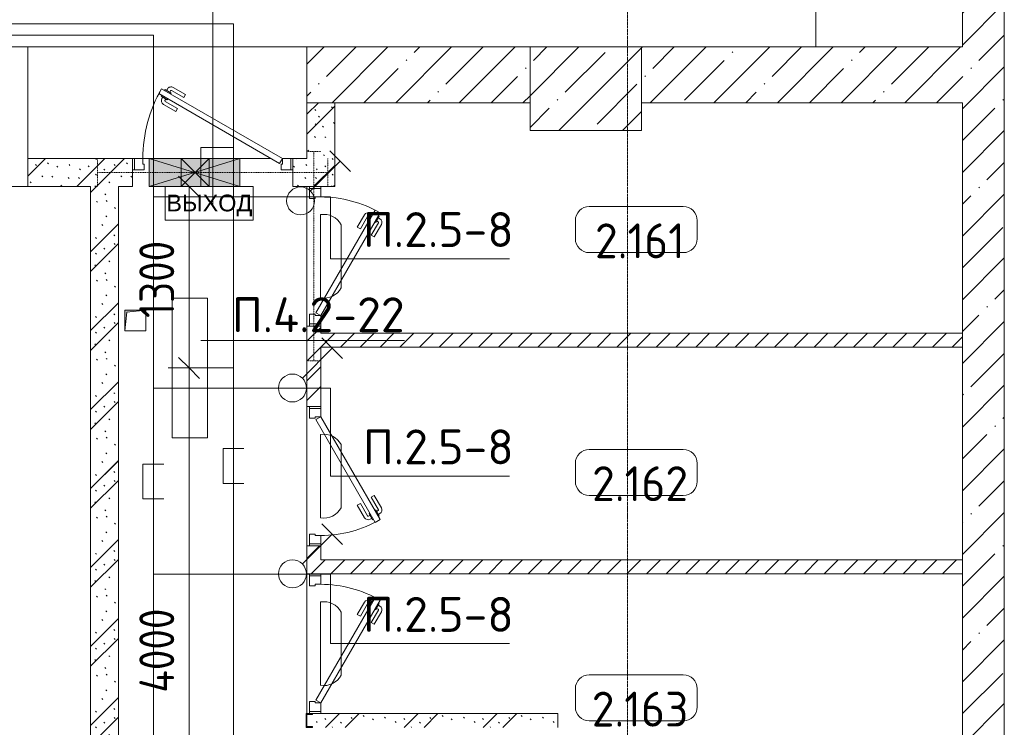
# Model space of a CAD drawing. Header units: millimetres. Extents: x -32229 to 288056, y -13689 to 125138.
# Tile 18 of 193: x 8977 to 16035, y 38676 to 43745. Entities that reach past the tile are written whole.
import ezdxf

# ---------------------------------------------------------------- set-up
doc = ezdxf.new("R2010")
doc.units = ezdxf.units.MM
doc.linetypes.add('3_ Штрих_ 1 х 1 мм', pattern=[2, 1, -1])
doc.linetypes.add('ADSK_Линия сетки', pattern=[25, 20, -2.5, 0, -2.5])
for name, color, linetype, lineweight in [('A-ANNO-DIMS', 7, 'Continuous', 9), ('A-ANNO-DIMS-200', 7, 'Continuous', 9), ('A-ANNO-NOTE', 7, 'Continuous', 18), ('A-AREA-IDEN', 7, 'Continuous', 9), ('A-DETL-THIN', 7, 'Continuous', 9), ('A-DOOR', 7, 'Continuous', 18), ('A-DOOR-FRAM', 7, 'Continuous', 9), ('A-FLOR', 7, 'Continuous', 18), ('A-GLAZ', 7, 'Continuous', 18), ('A-WALL', 7, 'Continuous', 18), ('A-WALL-PATT', 7, 'Continuous', 40), ('G-ANNO-TEXT', 7, 'Continuous', 9), ('I-WALL', 7, 'Continuous', 18), ('M-EQPM', 7, 'Continuous', 18), ('S-BEAM', 7, 'Continuous', 18), ('S-COLS', 7, 'Continuous', 18), ('S-GRID', 7, 'Continuous', 9)]:
    doc.layers.add(name, color=color, linetype=linetype, lineweight=lineweight)
doc.layers.add('A-DETL', color=7, linetype='Continuous', lineweight=9, true_color=0x00a600)
doc.styles.add('Arial', font='arial.ttf', dxfattribs={"height": 120})
doc.styles.add('GOST Common_3', font='GOST_Common.ttf', dxfattribs={"width": 0.9, "height": 250})
doc.styles.add('GOST Common_4', font='GOST_Common.ttf', dxfattribs={"height": 250})
doc.styles.add('ISOCPEUR', font='isocpeur.ttf', dxfattribs={"height": 250})
doc.dimstyles.new('ГОСТ_2_5_мм2_1', dxfattribs={"dimscale": 304.8, "dimtxt": 251.428749, "dimasz": 0.492126, "dimexe": 0.492126, "dimexo": 0.656168, "dimgap": 0.098425, "dimtad": 1, "dimdec": 0, "dimdsep": 46, "dimtxsty": 'GOST Common_3', "dimblk1": 'OBLIQUE', "dimblk2": 'OBLIQUE', "dimsah": 1, "dimcen": 0.09, "dimazin": 2, "dimtfac": 1, "dimtdec": 4, "dimtix": 1, "dimtmove": 0, "dimatfit": 3, "dimfxl": 1, "dimtvp": 1, "dimtolj": 1, "dimtzin": 0, "dimarcsym": 2})
pattern_1 = [(135, (300.56, 377.28), (-565.6854, 6e-14), [10, -790]), (135, (349.8, 474.73), (-565.6854, 6e-14), [10, -790]), (135, (423.93, 473.06), (-565.6854, 6e-14), [10, -790]), (135, (229.92, 447.9), (-565.6854, 6e-14), [10, -790]), (135, (155.08, 447.9), (-565.6854, 6e-14), [10, -790]), (135, (114.9, 369.03), (-565.6854, 6e-14), [10, -790]), (135, (132.43, 285.8), (-565.6854, 6e-14), [10, -790]), (135, (214.66, 322), (-565.6854, 6e-14), [10, -790]), (135, (198.16, 261.88), (-565.6854, 6e-14), [10, -790]), (135, (45.2, 272.9), (-565.6854, 6e-14), [10, -790]), (135, (42.32, 336.16), (-565.6854, 6e-14), [10, -790]), (135, (92.26, 192.24), (-565.6854, 6e-14), [10, -790]), (135, (7.07, 149.2), (-565.6854, 6e-14), [10, -790]), (135, (80.6, 95.1), (-565.6854, 6e-14), [10, -790]), (135, (79.53, 36.94), (-565.6854, 6e-14), [10, -790]), (135, (153.87, 74.56), (-565.6854, 6e-14), [10, -790]), (135, (228.35, 124.8), (-565.6854, 6e-14), [10, -790]), (135, (279.75, 180.4), (-565.6854, 6e-14), [10, -790]), (135, (282.9, 31.63), (-565.6854, 6e-14), [10, -790]), (135, (377.38, 53.45), (-565.6854, 6e-14), [10, -790]), (135, (352.28, 102.7), (-565.6854, 6e-14), [10, -790]), (135, (354.05, 0), (-565.6854, 6e-14), [10, -790]), (135, (553.23, 16.45), (-565.6854, 6e-14), [10, -790]), (135, (542.38, 63.45), (-565.6854, 6e-14), [10, -790]), (135, (536.58, 239.3), (-565.6854, 6e-14), [10, -790]), (135, (475.85, 203.9), (-565.6854, 6e-14), [10, -790]), (135, (475.85, 316.54), (-565.6854, 6e-14), [10, -790]), (135, (520.8, 408.7), (-565.6854, 6e-14), [10, -790]), (135, (551.1, 470.8), (-565.6854, 6e-14), [10, -790]), (135, (235.25, 537.93), (-565.6854, 6e-14), [10, -790]), (135, (407.25, 547.65), (-565.6854, 6e-14), [10, -790]), (135, (94.5, 558.6), (-565.6854, 6e-14), [10, -790]), (135, (46.4, 532.3), (-565.6854, 6e-14), [10, -790]), (135, (85.56, 465.04), (-565.6854, 6e-14), [10, -790]), (135, (355.53, 181.14), (-565.6854, 6e-14), [10, -790]), (135, (362.23, 243.6), (-565.6854, 6e-14), [10, -790]), (135, (413.45, 344.1), (-565.6854, 6e-14), [10, -790]), (135, (286.3, 273.25), (-565.6854, 6e-14), [10, -790]), (135, (423.02, 263.72), (-565.6854, 6e-14), [10, -790]), (135, (162.94, 190.2), (-565.6854, 6e-14), [10, -790]), (135, (470.25, 120.93), (-565.6854, 6e-14), [10, -790]), (135, (484.48, 9.78), (-565.6854, 6e-14), [10, -790]), (45, (0, 212.13), (-565.6854, 0), []), (45, (212.13, 0), (-565.6854, 0), []), (45, (353.55, 0), (-565.6854, 0), []), (45, (0, 353.55), (-565.6854, 0), [])]
pattern_2 = [(45, (0, 0), (-70.71068, 70.71068), [])]
pattern_3 = [(45, (0, 0), (-228.0985, 228.0985), []), (45, (228.1, 0), (-228.0985, 228.0985), [403.225, -80.645, 6.706, -73.939])]

# ---------------------------------------------------------------- blocks, each defined once
blk = doc.blocks.new('АР_Дверь однопольная - 1000х2100h_850__Кладовая-4711845--02 ЭО')
at = {"layer": 'A-DOOR', "color": 253, "lineweight": 13, "true_color": 0xaaaaaa}
for p, q in [((-311.1, 475), (-331.1, 440.4)), ((-331.1, 440.4), (405, 15.4)), ((425, 50), (-311.1, 475)), ((405, 15.4), (425, 50))]:
    blk.add_line(p, q, dxfattribs=at)
at = {"layer": 'A-DOOR', "color": 253, "lineweight": 5, "true_color": 0xaaaaaa}
for p, q in [((-309.5, 427.9), (-313.5, 420.9)), ((-289.5, 462.5), (-285.5, 469.4)), ((-285.5, 469.4), (-242.2, 444.4)), ((-274.6, 463.2), (-268.6, 473.6)), ((-253, 450.7), (-247, 461.1)), ((-242.2, 444.4), (-246.2, 437.5)), ((-151.4, 411.7), (-240.2, 462.9)), ((-138.9, 433.3), (-227.7, 484.6)), ((-151.4, 411.7), (-138.9, 433.3)), ((-313.5, 420.9), (-270.2, 395.9)), ((-302.6, 414.7), (-308.7, 404.3)), ((-208.9, 312.1), (-297.7, 363.3)), ((-281, 402.2), (-287, 391.8)), ((-196.4, 333.7), (-285.2, 385)), ((-270.2, 395.9), (-266.2, 402.9)), ((-196.4, 333.7), (-208.9, 312.1))]:
    blk.add_line(p, q, dxfattribs=at)
for centre, radius, start, end in [((425, 50), 850, 150, 180), ((-242.7, 458.6), 30, 60, 150), ((-242.7, 458.6), 4.99, 60, 150), ((-282.7, 389.3), 30, 150, 240), ((-282.7, 389.3), 4.99, 150, 240)]:
    blk.add_arc(centre, radius, start, end, dxfattribs=at)
at = {"layer": 'A-DOOR-FRAM', "color": 253, "lineweight": 13, "true_color": 0xaaaaaa}
for p, q in [((-485, 50), (-500, 50)), ((-425, 50), (-485, 50)), ((-485, 50), (-485, -30)), ((-425, 10), (-425, 50)), ((-415, 10), (-425, 10)), ((-415, -30), (-415, 10)), ((425, 10), (415, 10)), ((415, 10), (415, -30)), ((485, 50), (425, 50)), ((425, 50), (425, 10)), ((485, -30), (485, 50)), ((485, 50), (500, 50)), ((-485, -30), (-500, -30)), ((-485, -30), (-415, -30)), ((415, -30), (485, -30)), ((485, -30), (500, -30))]:
    blk.add_line(p, q, dxfattribs=at)
blk = doc.blocks.new('АР_Дверь однопольная - 1000х2100h_850__Кладовая-5768955--02 ЭО')
at = {"layer": 'A-DOOR', "color": 253, "lineweight": 13, "true_color": 0xaaaaaa}
for p, q in [((311.1, 475), (-425, 50)), ((-405, 15.4), (331.1, 440.4)), ((331.1, 440.4), (311.1, 475)), ((-425, 50), (-405, 15.4))]:
    blk.add_line(p, q, dxfattribs=at)
at = {"layer": 'A-DOOR', "color": 253, "lineweight": 5, "true_color": 0xaaaaaa}
for p, q in [((138.9, 433.3), (227.7, 484.6)), ((151.4, 411.7), (138.9, 433.3)), ((151.4, 411.7), (240.2, 462.9)), ((285.5, 469.4), (242.2, 444.4)), ((242.2, 444.4), (246.2, 437.5)), ((253, 450.7), (247, 461.1)), ((274.6, 463.2), (268.6, 473.6)), ((289.5, 462.5), (285.5, 469.4)), ((309.5, 427.9), (313.5, 420.9)), ((196.4, 333.7), (285.2, 385)), ((208.9, 312.1), (297.7, 363.3)), ((270.2, 395.9), (266.2, 402.9)), ((313.5, 420.9), (270.2, 395.9)), ((281, 402.2), (287, 391.8)), ((302.6, 414.7), (308.7, 404.3)), ((196.4, 333.7), (208.9, 312.1))]:
    blk.add_line(p, q, dxfattribs=at)
for centre, radius, start, end in [((242.7, 458.6), 30, 30, 120), ((242.7, 458.6), 4.99, 30, 120), ((-425, 50), 850, 360, 30), ((282.7, 389.3), 4.99, 300, 30), ((282.7, 389.3), 30, 300, 30)]:
    blk.add_arc(centre, radius, start, end, dxfattribs=at)
at = {"layer": 'A-DOOR-FRAM', "color": 253, "lineweight": 13, "true_color": 0xaaaaaa}
for p, q in [((-485, 50), (-500, 50)), ((-425, 50), (-485, 50)), ((-485, 50), (-485, -30)), ((-425, 10), (-425, 50)), ((-415, 10), (-425, 10)), ((-415, -30), (-415, 10)), ((425, 10), (415, 10)), ((415, 10), (415, -30)), ((485, 50), (425, 50)), ((425, 50), (425, 10)), ((485, -30), (485, 50)), ((485, 50), (500, 50)), ((-485, -30), (-500, -30)), ((-485, -30), (-415, -30)), ((415, -30), (485, -30)), ((485, -30), (500, -30))]:
    blk.add_line(p, q, dxfattribs=at)
blk = doc.blocks.new('АР_Дверь однопольная - 1000х2100h_850__Кладовая-4995400--02 ЭО')
at = {"layer": 'A-DOOR', "color": 253, "lineweight": 13, "true_color": 0xaaaaaa}
for p, q in [((-311.1, 475), (-331.1, 440.4)), ((-331.1, 440.4), (405, 15.4)), ((425, 50), (-311.1, 475)), ((405, 15.4), (425, 50))]:
    blk.add_line(p, q, dxfattribs=at)
at = {"layer": 'A-DOOR', "color": 253, "lineweight": 5, "true_color": 0xaaaaaa}
for p, q in [((-309.5, 427.9), (-313.5, 420.9)), ((-289.5, 462.5), (-285.5, 469.4)), ((-285.5, 469.4), (-242.2, 444.4)), ((-274.6, 463.2), (-268.6, 473.6)), ((-253, 450.7), (-247, 461.1)), ((-242.2, 444.4), (-246.2, 437.5)), ((-151.4, 411.7), (-240.2, 462.9)), ((-138.9, 433.3), (-227.7, 484.6)), ((-151.4, 411.7), (-138.9, 433.3)), ((-313.5, 420.9), (-270.2, 395.9)), ((-302.6, 414.7), (-308.7, 404.3)), ((-208.9, 312.1), (-297.7, 363.3)), ((-281, 402.2), (-287, 391.8)), ((-196.4, 333.7), (-285.2, 385)), ((-270.2, 395.9), (-266.2, 402.9)), ((-196.4, 333.7), (-208.9, 312.1))]:
    blk.add_line(p, q, dxfattribs=at)
for centre, radius, start, end in [((425, 50), 850, 150, 180), ((-242.7, 458.6), 30, 60, 150), ((-242.7, 458.6), 4.99, 60, 150), ((-282.7, 389.3), 30, 150, 240), ((-282.7, 389.3), 4.99, 150, 240)]:
    blk.add_arc(centre, radius, start, end, dxfattribs=at)
at = {"layer": 'A-DOOR-FRAM', "color": 253, "lineweight": 13, "true_color": 0xaaaaaa}
for p, q in [((-485, 50), (-500, 50)), ((-425, 50), (-485, 50)), ((-485, 50), (-485, -30)), ((-425, 10), (-425, 50)), ((-415, 10), (-425, 10)), ((-415, -30), (-415, 10)), ((425, 10), (415, 10)), ((415, 10), (415, -30)), ((485, 50), (425, 50)), ((425, 50), (425, 10)), ((485, -30), (485, 50)), ((485, 50), (500, 50)), ((-485, -30), (-500, -30)), ((-485, -30), (-415, -30)), ((415, -30), (485, -30)), ((485, -30), (500, -30))]:
    blk.add_line(p, q, dxfattribs=at)
blk = doc.blocks.new('АР_Дверь однопольная - 1150х2100h_кл_ коридор-4725006--02 ЭО')
at = {"layer": 'A-DOOR', "color": 253, "lineweight": 13, "true_color": 0xaaaaaa}
for p, q in [((-366, 600), (-386, 565.4)), ((-386, 565.4), (480, 65.4)), ((500, 100), (-366, 600)), ((480, 65.4), (500, 100))]:
    blk.add_line(p, q, dxfattribs=at)
at = {"layer": 'A-DOOR', "color": 253, "lineweight": 5, "true_color": 0xaaaaaa}
for p, q in [((-344.4, 587.5), (-340.4, 594.4)), ((-340.4, 594.4), (-297.1, 569.4)), ((-329.5, 588.2), (-323.5, 598.6)), ((-307.9, 575.7), (-301.9, 586.1)), ((-297.1, 569.4), (-301.1, 562.5)), ((-206.3, 536.7), (-295.1, 587.9)), ((-193.8, 558.3), (-282.6, 609.6)), ((-364.4, 552.9), (-368.4, 545.9)), ((-368.4, 545.9), (-325.1, 520.9)), ((-357.5, 539.7), (-363.6, 529.3)), ((-335.9, 527.2), (-341.9, 516.8)), ((-251.3, 458.7), (-340.1, 510)), ((-325.1, 520.9), (-321.1, 527.9)), ((-206.3, 536.7), (-193.8, 558.3)), ((-263.8, 437.1), (-352.6, 488.3)), ((-251.3, 458.7), (-263.8, 437.1))]:
    blk.add_line(p, q, dxfattribs=at)
for centre, radius, start, end in [((500, 100), 1000, 150, 180), ((-297.6, 583.6), 30, 60, 150), ((-297.6, 583.6), 4.99, 60, 150), ((-337.6, 514.3), 30, 150, 240), ((-337.6, 514.3), 4.99, 150, 240)]:
    blk.add_arc(centre, radius, start, end, dxfattribs=at)
at = {"layer": 'A-DOOR-FRAM', "color": 253, "lineweight": 13, "true_color": 0xaaaaaa}
for p, q in [((-560, 100), (-575, 100)), ((-500, 100), (-560, 100)), ((-560, 100), (-560, 20)), ((-500, 60), (-500, 100)), ((560, 100), (500, 100)), ((500, 100), (500, 60)), ((560, 20), (560, 100)), ((560, 100), (575, 100)), ((-560, 20), (-575, 20)), ((-560, 20), (-490, 20)), ((-490, 60), (-500, 60)), ((-490, 20), (-490, 60)), ((500, 60), (490, 60)), ((490, 60), (490, 20)), ((490, 20), (560, 20)), ((560, 20), (575, 20))]:
    blk.add_line(p, q, dxfattribs=at)
blk = doc.blocks.new('АР_Канал вертикальный прямоугольный - ВК-V88--02 ЭО')
at = {"layer": 'M-EQPM', "lineweight": 13, "true_color": 0xe2e2e2}
blk.add_hatch(color=254, dxfattribs=at).paths.add_polyline_path([(-75, -75), (-60, 60), (75, 75), (-75, 75)])
at = {"layer": 'M-EQPM', "color": 253, "lineweight": 13, "true_color": 0xaaaaaa}
for p, q in [((75, 75), (-75, 75)), ((-75, 75), (-75, -75)), ((75, 75), (-75, 75)), ((-75, 75), (-75, -75)), ((-75, -75), (-75, 75)), ((-75, 75), (75, 75)), ((-60, 60), (75, 75)), ((-60, 60), (75, 75)), ((75, -75), (75, 75)), ((75, 75), (75, -75)), ((-75, -75), (-60, 60)), ((-75, -75), (-60, 60)), ((-75, -75), (75, -75)), ((75, -75), (-75, -75))]:
    blk.add_line(p, q, dxfattribs=at)
blk = doc.blocks.new('АР_Отверстие прямоугольное - АПТ-3649787--02 ЭО')
at = {"layer": 'A-GLAZ', "lineweight": 13, "true_color": 0xf0f0f0}
blk.add_hatch(color=7, dxfattribs=at).paths.add_polyline_path([(450, 100), (-200, 100), (-200, -100), (450, -100)])
at = {"layer": 'A-GLAZ', "color": 253, "lineweight": 5, "true_color": 0xaaaaaa}
for p, q in [((450, 100), (-200, -100)), ((-200, 100), (450, -100))]:
    blk.add_line(p, q, dxfattribs=at)
at = {"layer": 'A-GLAZ', "color": 253, "lineweight": 13, "true_color": 0xaaaaaa}
for p, q in [((450, 100), (-200, 100)), ((-200, 100), (-200, -100)), ((-200, 100), (-200, -100)), ((450, -100), (450, 100)), ((450, 100), (450, -100)), ((-200, -100), (450, -100))]:
    blk.add_line(p, q, dxfattribs=at)
blk = doc.blocks.new('АР_Отверстие прямоугольное - ЭОМ-4221866--02 ЭО')
at = {"layer": 'A-GLAZ', "lineweight": 13, "true_color": 0xf0f0f0}
blk.add_hatch(color=7, dxfattribs=at).paths.add_polyline_path([(225, 100), (25, 100), (25, -100), (225, -100)])
at = {"layer": 'A-GLAZ', "color": 253, "lineweight": 5, "true_color": 0xaaaaaa}
for p, q in [((225, 100), (25, -100)), ((25, 100), (225, -100))]:
    blk.add_line(p, q, dxfattribs=at)
at = {"layer": 'A-GLAZ', "color": 253, "lineweight": 13, "true_color": 0xaaaaaa}
for p, q in [((225, 100), (25, 100)), ((25, 100), (25, -100)), ((25, 100), (25, -100)), ((225, -100), (225, 100)), ((225, 100), (225, -100)), ((25, -100), (225, -100))]:
    blk.add_line(p, q, dxfattribs=at)
blk = doc.blocks.new('АР_Перемычка - 100_Уx1_75x5__250-250-6683530--02 ЭО')
at = {"layer": 'S-BEAM', "color": 9, "linetype": '3_ Штрих_ 1 х 1 мм', "lineweight": 15, "true_color": 0xc4c4c4}
for p, q in [((-750, 50), (-750, -50)), ((750, 50), (750, -50)), ((-750, 0), (750, 0))]:
    blk.add_line(p, q, dxfattribs=at)
blk = doc.blocks.new('АР_Перемычка - 200_Уx2_75x5__250-250-7317931--02 ЭО')
at = {"layer": 'S-BEAM', "color": 9, "linetype": '3_ Штрих_ 1 х 1 мм', "lineweight": 15, "true_color": 0xc4c4c4}
for p, q in [((-825, 100), (-825, -100)), ((825, 100), (825, -100)), ((-825, 0), (-455, 0)), ((-455, 0), (-225, 0)), ((-225, 0), (-25, 0)), ((-25, 0), (195, 0)), ((195, 0), (825, 0))]:
    blk.add_line(p, q, dxfattribs=at)
blk = doc.blocks.new('АР_Фахверк_ _Швеллер полки параллельные_ - 10П-5788207--02 ЭО')
at = {"layer": 'S-COLS', "lineweight": 15, "true_color": 0xaaaaaa}
blk.add_hatch(color=253, dxfattribs=at).paths.add_polyline_path([(30.7, 42.4), (30.7, 50), (-15.3, 50), (-15.3, -50), (30.7, -50), (30.7, -42.4), (-10.8, -42.4), (-10.8, 42.4)])
at = {"layer": 'S-COLS', "color": 253, "lineweight": 15, "true_color": 0xaaaaaa}
for p, q in [((30.7, 50), (-15.3, 50)), ((-15.3, 50), (-15.3, -50)), ((-10.8, -42.4), (-10.8, 42.4)), ((-10.8, 42.4), (30.7, 42.4)), ((30.7, 42.4), (30.7, 50)), ((-15.3, -50), (30.7, -50)), ((30.7, -42.4), (-10.8, -42.4)), ((30.7, -50), (30.7, -42.4))]:
    blk.add_line(p, q, dxfattribs=at)
blk = doc.blocks.new('Наметкина 10_РД_АР_П_rvt-1--02 ЭО')
at = {"layer": 'A-WALL-PATT', "lineweight": 5, "true_color": 0xaaaaaa}
h = blk.add_hatch(dxfattribs=at)
h.set_pattern_fill('FP_3', color=253, style=0, pattern_type=2)
h.set_pattern_definition(pattern_3)
h.paths.add_polyline_path([(15735.3, 35975), (16035.3, 35975), (16035.3, 45100), (15735.3, 45100), (15735.3, 36375)])
h = blk.add_hatch(dxfattribs=at)
h.set_pattern_fill('FP_3', color=253, style=0, pattern_type=2)
h.set_pattern_definition(pattern_3)
h.paths.add_polyline_path([(11035.3, 43150), (12635.3, 43150), (12635.3, 43550), (11035.3, 43550), (11035.3, 43516.8)])
h = blk.add_hatch(dxfattribs=at)
h.set_pattern_fill('FP_3', color=253, style=0, pattern_type=2)
h.set_pattern_definition(pattern_3)
h.paths.add_polyline_path([(15735.3, 43150), (15735.3, 43550), (13435.3, 43550), (13435.3, 43150)])
h = blk.add_hatch(dxfattribs=at)
h.set_pattern_fill('FP_1', color=253, style=0, pattern_type=2)
h.set_pattern_definition(pattern_1)
h.paths.add_polyline_path([(11235.3, 42550), (11235.3, 43150), (11035.3, 43150), (11035.3, 42550)])
h = blk.add_hatch(dxfattribs=at)
h.set_pattern_fill('FP_1', color=253, style=0, pattern_type=2)
h.set_pattern_definition(pattern_1)
h.paths.add_polyline_path([(9685.3, 42550), (9785.3, 42550), (9785.3, 42750), (9035.3, 42750), (9035.3, 42550), (9485.3, 42550)])
h.paths.add_polyline_path([(11035.3, 42550), (11035.3, 42750), (10935.3, 42750), (10935.3, 42550)])
h = blk.add_hatch(dxfattribs=at)
h.set_pattern_fill('FP_1', color=253, style=0, pattern_type=2)
h.set_pattern_definition(pattern_1)
h.paths.add_polyline_path([(9685.3, 37575), (9685.3, 42550), (9485.3, 42550), (9485.3, 37575)])
h = blk.add_hatch(dxfattribs=at)
h.set_pattern_fill('FP_2', color=253, style=0, pattern_type=2)
h.set_pattern_definition(pattern_2)
h.paths.add_polyline_path([(11035.3, 39775), (11135.3, 39775), (11135.3, 39975), (11035.3, 39975)])
h.paths.add_polyline_path([(11135.3, 40975), (11135.3, 41550), (11035.3, 41550), (11035.3, 40975)])
h = blk.add_hatch(dxfattribs=at)
h.set_pattern_fill('FP_2', color=253, style=0, pattern_type=2)
h.set_pattern_definition(pattern_2)
h.paths.add_polyline_path([(15735.3, 41400), (15735.3, 41500), (11135.3, 41500), (11135.3, 41400), (12652.2, 41400)])
h = blk.add_hatch(dxfattribs=at)
h.set_pattern_fill('FP_2', color=253, style=0, pattern_type=2)
h.set_pattern_definition(pattern_2)
h.paths.add_polyline_path([(15735.3, 39775), (15735.3, 39875), (11135.3, 39875), (11135.3, 39775), (12652.2, 39775)])
h = blk.add_hatch(dxfattribs=at)
h.set_pattern_fill('FP_1', color=253, style=0, pattern_type=2)
h.set_pattern_definition(pattern_1)
h.paths.add_polyline_path([(12735.3, 38675), (12835.3, 38675), (12835.3, 38775), (11076, 38775), (11076, 38767.4), (11035.3, 38767.4), (11035.3, 38682.6), (11076, 38682.6), (11076, 38675), (12652.2, 38675)])
at = {"layer": 'S-COLS', "lineweight": 5, "true_color": 0xaaaaaa}
h = blk.add_hatch(dxfattribs=at)
h.set_pattern_fill('FP_3', color=253, style=0, pattern_type=2)
h.set_pattern_definition(pattern_3)
h.paths.add_polyline_path([(13435.3, 42950), (13435.3, 43550), (12635.3, 43550), (12635.3, 42950), (12652.2, 42950)])
at = {"layer": 'A-FLOR', "color": 253, "lineweight": 13, "true_color": 0xaaaaaa}
for p, q in [((14685.3, 45100), (14685.3, 43550)), ((11035.3, 43550), (9035.3, 43550)), ((11035.3, 43550), (9035.3, 43550)), ((9785.3, 42750), (9800.3, 42750)), ((9785.3, 42750), (9800.3, 42750)), ((9860.3, 42750), (9905.3, 42750)), ((9860.3, 42750), (9905.3, 42750)), ((9905.3, 42750), (10135.3, 42750)), ((9905.3, 42750), (10135.3, 42750)), ((10135.3, 42750), (10335.3, 42750)), ((10135.3, 42750), (10335.3, 42750)), ((10335.3, 42750), (10555.3, 42750)), ((10335.3, 42750), (10555.3, 42750)), ((10555.3, 42750), (10780.3, 42750)), ((10555.3, 42750), (10780.3, 42750)), ((10920.3, 42750), (10935.3, 42750)), ((10920.3, 42750), (10935.3, 42750)), ((11035.3, 42550), (11035.3, 41550)), ((11035.3, 42550), (11035.3, 41550)), ((11035.3, 40975), (11035.3, 39975)), ((11035.3, 40975), (11035.3, 39975)), ((11035.3, 39775), (11035.3, 38775)), ((11035.3, 39775), (11035.3, 38775))]:
    blk.add_line(p, q, dxfattribs=at)
at = {"layer": 'A-WALL', "color": 253, "lineweight": 13, "true_color": 0xaaaaaa}
for p, q in [((15735.3, 45100), (15735.3, 43550)), ((16035.3, 35975), (16035.3, 45100)), ((12635.3, 43550), (11035.3, 43550)), ((11035.3, 43550), (11035.3, 43150)), ((12635.3, 43150), (12635.3, 43550)), ((15735.3, 43550), (13435.3, 43550)), ((13435.3, 43550), (13435.3, 43150)), ((11035.3, 43150), (12635.3, 43150)), ((13435.3, 43150), (15735.3, 43150)), ((15735.3, 43150), (15735.3, 36375))]:
    blk.add_line(p, q, dxfattribs=at)
at = {"layer": 'I-WALL', "color": 253, "lineweight": 13, "true_color": 0xaaaaaa}
for p, q in [((11035.3, 43150), (11035.3, 42750)), ((11235.3, 43150), (11035.3, 43150)), ((11235.3, 42550), (11235.3, 43150)), ((9785.3, 42750), (9035.3, 42750)), ((9035.3, 42750), (9035.3, 42550)), ((9785.3, 42550), (9785.3, 42750)), ((11035.3, 42750), (10935.3, 42750)), ((10935.3, 42750), (10935.3, 42550)), ((9035.3, 42550), (9485.3, 42550)), ((9485.3, 42550), (9485.3, 37775)), ((9685.3, 37575), (9685.3, 42550)), ((9685.3, 42550), (9785.3, 42550)), ((10935.3, 42550), (11035.3, 42550)), ((11035.3, 42550), (11235.3, 42550)), ((11035.3, 41550), (11035.3, 40975)), ((11135.3, 41550), (11035.3, 41550)), ((11135.3, 41500), (11135.3, 41550)), ((15735.3, 41500), (11135.3, 41500)), ((15735.3, 41400), (15735.3, 41500)), ((11135.3, 41400), (15735.3, 41400)), ((11135.3, 40975), (11135.3, 41400)), ((11035.3, 40975), (11135.3, 40975)), ((11035.3, 39975), (11035.3, 39775)), ((11135.3, 39975), (11035.3, 39975)), ((11135.3, 39875), (11135.3, 39975)), ((15735.3, 39875), (11135.3, 39875)), ((15735.3, 39775), (15735.3, 39875)), ((11035.3, 39775), (11135.3, 39775)), ((11135.3, 39775), (15735.3, 39775)), ((11035.3, 38767.6), (11035.3, 38682.5)), ((12835.3, 38775), (11076, 38775)), ((12835.3, 38675), (12835.3, 38775))]:
    blk.add_line(p, q, dxfattribs=at)
at = {"layer": 'S-COLS', "color": 253, "lineweight": 15, "true_color": 0xaaaaaa}
for p, q in [((9035.3, 43550), (8635.3, 43550)), ((9035.3, 42550), (9035.3, 43550)), ((13435.3, 43550), (12635.3, 43550)), ((12635.3, 43550), (12635.3, 42950)), ((13435.3, 42950), (13435.3, 43550)), ((12635.3, 42950), (13435.3, 42950)), ((8635.3, 42550), (9035.3, 42550))]:
    blk.add_line(p, q, dxfattribs=at)
at = {"layer": 'A-DOOR', "color": 253, "lineweight": 13, "true_color": 0xaaaaaa}
blk.add_blockref('АР_Дверь однопольная - 1150х2100h_кл_ коридор-4725006--02 ЭО', (10360.3, 42650), dxfattribs=at)
at = {"layer": 'A-DOOR', "color": 253, "lineweight": 13, "true_color": 0xaaaaaa, "rotation": 270}
for name, p in [('АР_Дверь однопольная - 1000х2100h_850__Кладовая-4711845--02 ЭО', (11085.3, 42050)), ('АР_Дверь однопольная - 1000х2100h_850__Кладовая-5768955--02 ЭО', (11085.3, 40475)), ('АР_Дверь однопольная - 1000х2100h_850__Кладовая-4995400--02 ЭО', (11085.3, 39275))]:
    blk.add_blockref(name, p, dxfattribs=at)
at = {"layer": 'A-GLAZ', "color": 253, "lineweight": 13, "true_color": 0xaaaaaa, "rotation": 180}
for name, p in [('АР_Отверстие прямоугольное - АПТ-3649787--02 ЭО', (10355.3, 42650)), ('АР_Отверстие прямоугольное - ЭОМ-4221866--02 ЭО', (10360.3, 42650))]:
    blk.add_blockref(name, p, dxfattribs=at)
at = {"layer": 'M-EQPM', "color": 253, "lineweight": 13, "true_color": 0xaaaaaa}
blk.add_blockref('АР_Канал вертикальный прямоугольный - ВК-V88--02 ЭО', (9805.3, 41590), dxfattribs=at)
at = {"layer": 'S-BEAM', "color": 253, "lineweight": 13, "true_color": 0xaaaaaa, "rotation": 270}
blk.add_blockref('АР_Перемычка - 100_Уx1_75x5__250-250-6683530--02 ЭО', (11085.3, 42050), dxfattribs=at)
at = {"layer": 'S-BEAM', "color": 253, "lineweight": 13, "true_color": 0xaaaaaa}
blk.add_blockref('АР_Перемычка - 200_Уx2_75x5__250-250-7317931--02 ЭО', (10360.3, 42650), dxfattribs=at)
at = {"layer": 'S-COLS', "color": 253, "lineweight": 13, "true_color": 0xaaaaaa}
blk.add_blockref('АР_Фахверк_ _Швеллер полки параллельные_ - 10П-5788207--02 ЭО', (11045.3, 38725), dxfattribs=at)
blk = doc.blocks.new('Марка помещения 2 - Марка помещения 2-1605974--02 ЭО')
at = {"layer": 'A-AREA-IDEN', "color": 253, "true_color": 0xaaaaaa}
for p, q in [((-1.797, 0.841), (1.569, 0.841)), ((-2.297, -0.309), (-2.297, 0.341)), ((2.069, 0.341), (2.069, -0.309)), ((1.569, -0.809), (-1.797, -0.809))]:
    blk.add_line(p, q, dxfattribs=at)
for centre, start, end in [((-1.797, 0.341), 90, 180), ((1.569, 0.341), 0, 90), ((-1.797, -0.309), 180, 270), ((1.569, -0.309), 270, 360)]:
    blk.add_arc(centre, 0.5, start, end, dxfattribs=at)
blk = doc.blocks.new('DIMBLOCK332--02 ЭО')
at = {"layer": 'A-ANNO-DIMS-200'}
for p, q in [((10191.5, 41249.9), (10116.5, 41324.9)), ((10285.4, 41249.9), (10041.5, 41249.9)), ((10191.5, 37249.9), (10191.5, 41249.9)), ((10191.5, 41249.9), (10266.5, 41174.9)), ((10191.5, 41249.9), (10285.4, 41249.9)), ((10191.5, 37249.9), (10116.5, 37324.9)), ((10285.4, 37249.9), (10041.5, 37249.9)), ((10191.5, 37249.9), (10266.5, 37174.9)), ((10191.5, 37249.9), (10285.4, 37249.9))]:
    blk.add_line(p, q, dxfattribs=at)
at = {"layer": 'A-ANNO-DIMS-200', "color": 0, "insert": (9834.8, 38923.9), "char_height": 250, "width": 782.412, "attachment_point": 1, "rotation": 90, "line_spacing_factor": 1.022761, "style": 'GOST Common_3'}
blk.add_mtext('4000', dxfattribs=at)
blk = doc.blocks.new('_Oblique')
at = {"color": 0, "linetype": 'ByBlock', "lineweight": -2}
blk.add_line((-0.5, -0.5), (0.5, 0.5), dxfattribs=at)
blk = doc.blocks.new('DIMBLOCK333--02 ЭО')
at = {"layer": 'A-ANNO-DIMS-200'}
for p, q in [((10191.5, 42550), (10116.5, 42625)), ((10285.4, 42550), (10041.5, 42550)), ((10191.5, 41249.9), (10191.5, 42550)), ((10191.5, 42550), (10266.5, 42475)), ((10191.5, 42550), (10285.4, 42550)), ((10191.5, 41249.9), (10116.5, 41324.9)), ((10285.4, 41249.9), (10041.5, 41249.9)), ((10191.5, 41249.9), (10266.5, 41174.9)), ((10191.5, 41249.9), (10285.4, 41249.9))]:
    blk.add_line(p, q, dxfattribs=at)
at = {"layer": 'A-ANNO-DIMS-200', "color": 0, "insert": (9834.8, 41608), "char_height": 250, "width": 700.591, "attachment_point": 1, "rotation": 90, "line_spacing_factor": 1.022761, "style": 'GOST Common_3'}
blk.add_mtext('1300', dxfattribs=at)

msp = doc.modelspace()

# ---------------------------------------------------------------- linework, layer by layer
at = {"layer": 'A-ANNO-NOTE', "color": 5, "lineweight": 9, "true_color": 0x0000ff}
for p, q in [((11201, 42805.8), (11349.2, 42657.6)), ((11061, 42517.7), (11275.1, 42731.7)), ((11134.4, 41751.4), (11134.4, 42348.6)), ((11281.8, 42275.9), (11281.8, 41824.1)), ((11143.1, 41465.3), (11291.3, 41317.1)), ((11003.2, 41177.1), (11217.2, 41391.2)), ((11134.4, 40176.4), (11134.4, 40773.6)), ((11281.8, 40700.9), (11281.8, 40249.1)), ((11143.1, 40133.9), (11291.3, 39985.7)), ((11003.2, 39845.7), (11217.2, 40059.8)), ((11134.4, 38976.4), (11134.4, 39573.6)), ((11281.8, 39500.9), (11281.8, 39049.1))]:
    msp.add_line(p, q, dxfattribs=at)
at = {"layer": 'A-ANNO-NOTE', "color": 1, "lineweight": 9, "true_color": 0xff0000}
for p, q in [((10019.3, 42549.5), (10651.4, 42549.5)), ((10019.3, 42309.5), (10019.3, 42549.5)), ((10019.7, 42309.5), (10019.7, 42549.2)), ((10650.9, 42549.2), (10019.7, 42549.2)), ((10650.9, 42549.2), (10650.9, 42309.5)), ((10651.4, 42549.5), (10651.4, 42309.5)), ((10651.4, 42309.5), (10019.3, 42309.5)), ((10650.9, 42309.5), (10019.7, 42309.5)), ((10069.6, 40749.9), (10069.6, 41749.9)), ((10069.6, 41749.9), (10322.3, 41749.9)), ((10322.3, 41749.9), (10322.3, 40749.9)), ((10322.3, 40749.9), (10069.6, 40749.9))]:
    msp.add_line(p, q, dxfattribs=at)
at = {"layer": 'A-ANNO-NOTE', "color": 5, "lineweight": 9, "true_color": 0x0000ff}
for centre in [(10990.3, 42446.9), (10932.5, 41106.4), (10932.5, 39775)]:
    msp.add_circle(centre, 100, dxfattribs=at)
for centre, start, end in [((11156.5, 42207.6), 28.57912, 98.90992), ((11156.5, 41892.4), 261.09008, 331.42088), ((11156.5, 40632.6), 28.57912, 98.90992), ((11156.5, 40317.4), 261.09008, 331.42088), ((11156.5, 39432.6), 28.57912, 98.90992), ((11156.5, 39117.4), 261.09008, 331.42088)]:
    msp.add_arc(centre, 142.7, start, end, dxfattribs=at)
at = {"layer": 'A-DETL', "color": 1, "true_color": 0xff0000}
for p, q in [((4745.3, 43714.5), (10509.6, 43714.5)), ((10509.6, 43714.5), (10509.6, 35635.4)), ((10275.3, 42550), (10275.3, 42828.2)), ((10275.3, 42828.2), (10509.6, 42828.2)), ((10196.4, 41250.4), (10509.6, 41250.4)), ((10584.6, 40672.1), (10434.6, 40672.1)), ((10434.6, 40672.1), (10434.6, 40422.1)), ((10434.6, 40422.1), (10584.6, 40422.1))]:
    msp.add_line(p, q, dxfattribs=at)
at = {"layer": 'A-DETL', "color": 5, "true_color": 0x0000ff}
for p, q in [((9935.3, 43635), (7683.2, 43635)), ((9935.3, 43635), (9935.3, 35170)), ((11205.3, 42475), (9935.3, 42475)), ((11205.3, 42031.9), (11205.3, 42475)), ((11205.3, 41106.4), (9935.3, 41106.4)), ((11205.3, 40475), (11205.3, 41106.4)), ((10010.3, 40561.4), (9860.3, 40561.4)), ((9860.3, 40561.4), (9860.3, 40311.4)), ((9860.3, 40311.4), (10010.3, 40311.4)), ((11205.3, 39773.4), (9935.3, 39773.4)), ((11205.3, 39275), (11205.3, 39773.4))]:
    msp.add_line(p, q, dxfattribs=at)
at = {"layer": 'A-DETL-THIN'}
for p, q in [((10361, 42411.5), (10361, 43882.2)), ((11205.3, 42031.9), (12487.7, 42031.9)), ((11735.3, 41446.5), (10275.3, 41446.5)), ((11205.3, 40475), (12487.7, 40475)), ((11205.3, 39275), (12487.7, 39275))]:
    msp.add_line(p, q, dxfattribs=at)
at = {"layer": 'S-GRID', "color": 253, "linetype": 'ADSK_Линия сетки', "true_color": 0xaaaaaa}
msp.add_line((13335.3, -12088.9), (13335.3, 125138.4), dxfattribs=at)

# ---------------------------------------------------------------- block references
at = {"lineweight": 5}
msp.add_blockref('Наметкина 10_РД_АР_П_rvt-1--02 ЭО', (0, 0), dxfattribs=at)
at = {"layer": 'A-AREA-IDEN', "color": 253, "true_color": 0xaaaaaa, "xscale": 199.9999999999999, "yscale": 199.9999999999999, "zscale": 199.9999999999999}
for p in [(13419.8, 42238), (13419.8, 40498.3), (13419.8, 38883.5)]:
    msp.add_blockref('Марка помещения 2 - Марка помещения 2-1605974--02 ЭО', p, dxfattribs=at)

# ---------------------------------------------------------------- texts
at = {"layer": 'A-ANNO-NOTE', "color": 1, "lineweight": 9, "true_color": 0xff0000, "insert": (10336.4, 42414.4), "char_height": 120, "width": 648, "attachment_point": 5, "line_spacing_factor": 0.936439, "style": 'Arial'}
msp.add_mtext('\\pt20.0004,39.9996,60,80.0004,99.9996,120,140.0004,159.9996,180,200.0004,219.9996,240,260.0004,279.9996,300,320.0004,339.9996,360,380.0004,399.9996,420,440.0004,459.9996,480,500.0004,519.9996,540,560.0004,579.9996,600,620.0004,639.9996;ВЫХОД', dxfattribs=at)
at = {"layer": 'A-AREA-IDEN', "color": 253, "true_color": 0xaaaaaa, "char_height": 250, "attachment_point": 5, "line_spacing_factor": 1.022766, "style": 'GOST Common_4'}
for s, insert, width in [('\\pt100,200,300,400,500,600,700,800,900,1000,1100,1200,1300,1400,1500,1600,1700,1800,1900,2000,2100,2200,2300,2400,2500,2600,2700,2800,2900,3000,3100,3200;2.161', (13423.3, 42160.5), 728), ('\\pt100,200,300,400,500,600,700,800,900,1000,1100,1200,1300,1400,1500,1600,1700,1800,1900,2000,2100,2200,2300,2400,2500,2600,2700,2800,2900,3000,3100,3200;2.162', (13424.3, 40420.9), 780), ('\\pt100,200,300,400,500,600,700,800,900,1000,1100,1200,1300,1400,1500,1600,1700,1800,1900,2000,2100,2200,2300,2400,2500,2600,2700,2800,2900,3000,3100,3200;2.163', (13424.3, 38806.1), 780)]:
    msp.add_mtext(s, dxfattribs=dict(at, insert=insert, width=width))
at = {"layer": 'G-ANNO-TEXT', "char_height": 250, "attachment_point": 1, "line_spacing_factor": 1.139951, "style": 'ISOCPEUR'}
for s, insert, width in [('\\pt600,1200,1800,2400,3000,3600,4200,4800,5400,6000,6600,7200,7800,8400,9000,9600,10200,10800,11400,12000,12600,13200,13800,14400,15000,15600,16200,16800,17400,18000,18600,19200;П.2.5-8', (11437.6, 42366.5), 1068.58), ('\\pt600,1200,1800,2400,3000,3600,4200,4800,5400,6000,6600,7200,7800,8400,9000,9600,10200,10800,11400,12000,12600,13200,13800,14400,15000,15600,16200,16800,17400,18000,18600,19200;П.4.2-22', (10497.7, 41756.1), 1270.58), ('\\pt600,1200,1800,2400,3000,3600,4200,4800,5400,6000,6600,7200,7800,8400,9000,9600,10200,10800,11400,12000,12600,13200,13800,14400,15000,15600,16200,16800,17400,18000,18600,19200;П.2.5-8', (11437.6, 40809.6), 1068.58), ('\\pt600,1200,1800,2400,3000,3600,4200,4800,5400,6000,6600,7200,7800,8400,9000,9600,10200,10800,11400,12000,12600,13200,13800,14400,15000,15600,16200,16800,17400,18000,18600,19200;П.2.5-8', (11437.6, 39609.6), 1068.58)]:
    msp.add_mtext(s, dxfattribs=dict(at, insert=insert, width=width))

# ---------------------------------------------------------------- dimensions: what is measured, and where the dimension line sits
at = {"layer": 'A-ANNO-DIMS'}
for base, p1, p2, override, picture, middle in [((10191.5, 42550), (10085.4, 41249.9), (10085.4, 42550), {"dimpost": '<>', "dimfxl": 1300.125252}, 'DIMBLOCK333--02 ЭО', (10036.5, 41899.9)), ((10191.5, 41249.9), (10085.4, 37249.9), (10085.4, 41249.9), {"dimpost": '<>', "dimfxl": 4000}, 'DIMBLOCK332--02 ЭО', (10036.5, 39249.9))]:
    dim = msp.add_linear_dim(base=base, p1=p1, p2=p2, angle=90, dimstyle='ГОСТ_2_5_мм2_1', override=override, dxfattribs=at)
    dim.commit()
    dim.dimension.update_dxf_attribs({"geometry": picture, "text_midpoint": middle})

doc.saveas('drawing.dxf')
